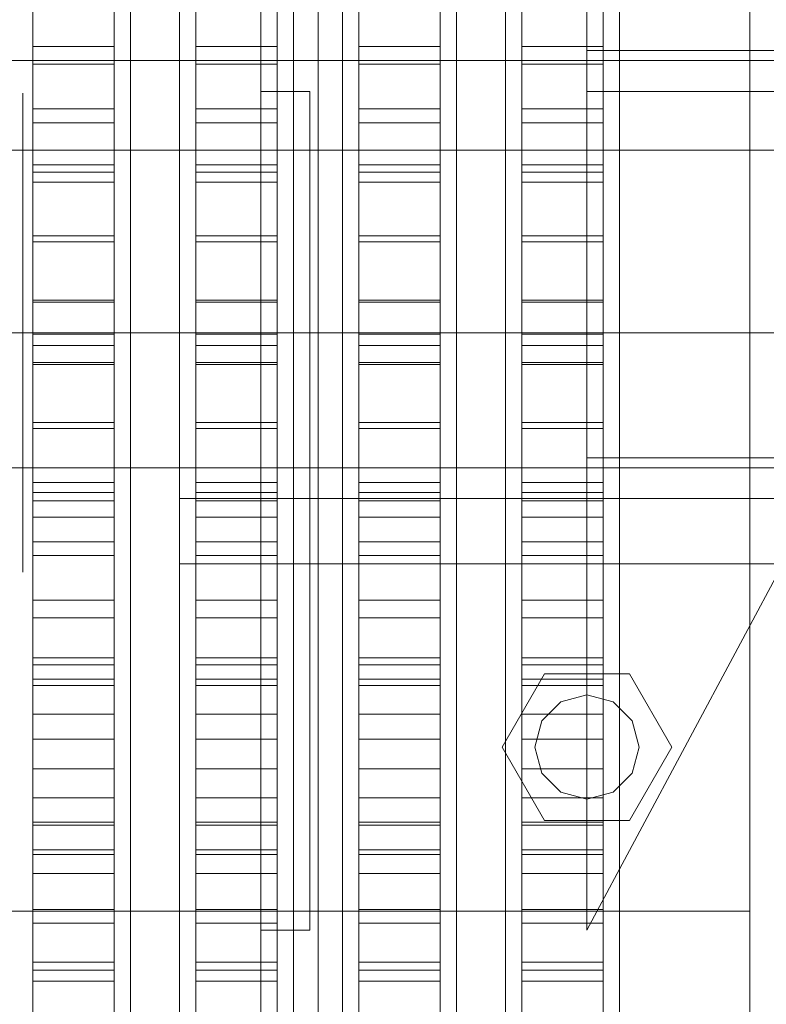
# Model space of a CAD drawing. Header units: millimetres. Extents: x -1970 to 61924, y -58230 to 6847.
# Tile 18 of 256: x -1600 to -1508, y -34466 to -34345. Entities that reach past the tile are written whole.
import ezdxf

# ---------------------------------------------------------------- set-up
doc = ezdxf.new("R2010")
doc.units = ezdxf.units.MM
for name, color, linetype, lineweight in [('COTAS_O', 1, 'Continuous', 0), ('COTAS_P', 1, 'Continuous', 0), ('frontal_briquetadora', 7, 'Continuous', 0), ('frontal_C03', 7, 'Continuous', 0), ('frontal_tolva', 7, 'Continuous', 0)]:
    doc.layers.add(name, color=color, linetype=linetype, lineweight=lineweight)
doc.dimstyles.new('R19_100', dxfattribs={"dimtxt": 250, "dimasz": 150, "dimexe": 150, "dimexo": 80, "dimgap": 100, "dimtad": 1, "dimtih": 1, "dimtoh": 1, "dimdsep": 46, "dimcen": 0.09, "dimadec": 0, "dimazin": 0, "dimtfac": 1, "dimtdec": 4, "dimtofl": 0, "dimtmove": 0, "dimatfit": 3, "dimfxl": 1, "dimtolj": 1, "dimtzin": 0, "dimarcsym": 0})

# ---------------------------------------------------------------- blocks, each defined once
blk = doc.blocks.new('DIM_R26_43')
at = {"layer": 'COTAS_P'}
for p, q in [((-1750, -34600), (-1600, -34555)), ((2600, -34600), (2450, -34555)), ((-1750, -35500), (-1750, -34600)), ((-1750, -34600), (2600, -34600)), ((-1750, -34600), (-1600, -34645)), ((2600, -34600), (2450, -34645)), ((2600, -35500), (2600, -34600))]:
    blk.add_line(p, q, dxfattribs=at)
blk.add_text('4350 P', height=250, dxfattribs=at).set_placement((425, -34500))
blk = doc.blocks.new('DIM_R26_45')
at = {"layer": 'COTAS_O'}
for p, q in [((-1725, -31700), (-1025, -31700)), ((-1025, -31700), (-1070, -31850)), ((-1025, -34400), (-1025, -31700)), ((-1025, -31700), (-980, -31850)), ((-1025, -34400), (-1070, -34250)), ((-1025, -34400), (-980, -34250)), ((-1725, -34400), (-1025, -34400))]:
    blk.add_line(p, q, dxfattribs=at)
blk.add_text('2700 O', height=250, rotation=90, dxfattribs=at).set_placement((-1125, -33050))
blk = doc.blocks.new('DIM_R26_46')
at = {"layer": 'COTAS_O'}
for p, q in [((-1725, -33700), (-1575, -33655)), ((1725, -33700), (1575, -33655)), ((-1725, -34400), (-1725, -33700)), ((-1725, -33700), (1725, -33700)), ((-1725, -33700), (-1575, -33745)), ((1725, -33700), (1575, -33745)), ((1725, -34400), (1725, -33700))]:
    blk.add_line(p, q, dxfattribs=at)
blk.add_text('3450 O', height=250, dxfattribs=at).set_placement((0, -33600))

msp = doc.modelspace()

# ---------------------------------------------------------------- linework, layer by layer
at = {"layer": 'frontal_briquetadora'}
for p, q in [((-1586, -34345.082), (-1586, -34326.995)), ((-1580, -34345.082), (-1580, -34326.995)), ((-1566, -34345.082), (-1566, -34326.995)), ((-1560, -34345.082), (-1560, -34326.995)), ((-1546, -34345.082), (-1546, -34326.995)), ((-1540, -34345.082), (-1540, -34326.995)), ((-1526, -34345.082), (-1526, -34326.995)), ((-1510, -34345.082), (-1510, -34326.995)), ((-1586, -34330), (-1586, -34349.862)), ((-1586, -34330), (-1586, -34349.621)), ((-1580, -34330), (-1580, -34349.862)), ((-1580, -34330), (-1580, -34349.621)), ((-1566, -34330), (-1566, -34349.862)), ((-1566, -34330), (-1566, -34349.621)), ((-1560, -34330), (-1560, -34349.862)), ((-1560, -34330), (-1560, -34349.621)), ((-1546, -34330), (-1546, -34349.862)), ((-1546, -34330), (-1546, -34349.621)), ((-1540, -34330), (-1540, -34349.862)), ((-1540, -34330), (-1540, -34349.621)), ((-1526, -34330), (-1526, -34349.862)), ((-1526, -34330), (-1526, -34349.621)), ((-1510, -34330), (-1510, -34349.721)), ((-1510, -34330), (-1510, -34349.862)), ((-1510, -34330), (-1510, -34349.294)), ((-1598, -34348.262), (-1598, -34340.735)), ((-1598, -34341.896), (-1598, -34362.811)), ((-1588, -34348.262), (-1588, -34340.735)), ((-1588, -34341.896), (-1588, -34362.811)), ((-1578, -34348.262), (-1578, -34340.735)), ((-1578, -34341.896), (-1578, -34362.811)), ((-1568, -34348.262), (-1568, -34340.735)), ((-1568, -34341.896), (-1568, -34362.811)), ((-1558, -34348.262), (-1558, -34340.735)), ((-1558, -34341.896), (-1558, -34362.811)), ((-1548, -34348.262), (-1548, -34340.735)), ((-1548, -34341.896), (-1548, -34362.811)), ((-1538, -34348.262), (-1538, -34340.735)), ((-1538, -34341.896), (-1538, -34362.811)), ((-1528, -34348.262), (-1528, -34340.735)), ((-1528, -34341.896), (-1528, -34362.811)), ((-1598, -34342.212), (-1598, -34363.683)), ((-1588, -34342.212), (-1588, -34363.683)), ((-1578, -34342.212), (-1578, -34363.683)), ((-1568, -34342.212), (-1568, -34363.683)), ((-1558, -34342.212), (-1558, -34363.683)), ((-1548, -34342.212), (-1548, -34363.683)), ((-1538, -34342.212), (-1538, -34363.683)), ((-1528, -34342.212), (-1528, -34363.683)), ((-1598, -34350.441), (-1598, -34343.381)), ((-1588, -34350.441), (-1588, -34343.381)), ((-1578, -34350.441), (-1578, -34343.381)), ((-1568, -34350.441), (-1568, -34343.381)), ((-1558, -34350.441), (-1558, -34343.381)), ((-1548, -34350.441), (-1548, -34343.381)), ((-1538, -34350.441), (-1538, -34343.381)), ((-1528, -34350.441), (-1528, -34343.381)), ((-1586, -34363.649), (-1586, -34344.436)), ((-1586, -34364.025), (-1586, -34345.082)), ((-1580, -34363.649), (-1580, -34344.436)), ((-1580, -34364.025), (-1580, -34345.082)), ((-1566, -34363.649), (-1566, -34344.436)), ((-1566, -34364.025), (-1566, -34345.082)), ((-1560, -34363.649), (-1560, -34344.436)), ((-1560, -34364.025), (-1560, -34345.082)), ((-1546, -34363.649), (-1546, -34344.436)), ((-1546, -34364.025), (-1546, -34345.082)), ((-1540, -34363.649), (-1540, -34344.436)), ((-1540, -34364.025), (-1540, -34345.082)), ((-1526, -34363.649), (-1526, -34344.436)), ((-1526, -34364.025), (-1526, -34345.082)), ((-1510, -34364.025), (-1510, -34345.082)), ((-1598, -34355.92), (-1598, -34348.262)), ((-1598, -34348.262), (-1588, -34348.262)), ((-1588, -34355.92), (-1588, -34348.262)), ((-1578, -34355.92), (-1578, -34348.262)), ((-1578, -34348.262), (-1568, -34348.262)), ((-1568, -34355.92), (-1568, -34348.262)), ((-1558, -34355.92), (-1558, -34348.262)), ((-1558, -34348.262), (-1548, -34348.262)), ((-1548, -34355.92), (-1548, -34348.262)), ((-1538, -34355.92), (-1538, -34348.262)), ((-1538, -34348.262), (-1528, -34348.262)), ((-1528, -34355.92), (-1528, -34348.262)), ((-1586, -34349.621), (-1586, -34369.158)), ((-1586, -34349.862), (-1586, -34369.642)), ((-1580, -34349.621), (-1580, -34369.158)), ((-1580, -34349.862), (-1580, -34369.642)), ((-1566, -34349.621), (-1566, -34369.158)), ((-1566, -34349.862), (-1566, -34369.642)), ((-1560, -34349.621), (-1560, -34369.158)), ((-1560, -34349.862), (-1560, -34369.642)), ((-1546, -34349.621), (-1546, -34369.158)), ((-1546, -34349.862), (-1546, -34369.642)), ((-1540, -34349.621), (-1540, -34369.158)), ((-1540, -34349.862), (-1540, -34369.642)), ((-1526, -34349.621), (-1526, -34369.158)), ((-1526, -34349.862), (-1526, -34369.642)), ((-1510, -34349.294), (-1510, -34367.93)), ((-1510, -34349.721), (-1510, -34367.845)), ((-1510, -34349.862), (-1510, -34369.642)), ((-1598, -34357.624), (-1598, -34350.441)), ((-1598, -34350.441), (-1588, -34350.441)), ((-1588, -34357.624), (-1588, -34350.441)), ((-1578, -34357.624), (-1578, -34350.441)), ((-1578, -34350.441), (-1568, -34350.441)), ((-1568, -34357.624), (-1568, -34350.441)), ((-1558, -34357.624), (-1558, -34350.441)), ((-1558, -34350.441), (-1548, -34350.441)), ((-1548, -34357.624), (-1548, -34350.441)), ((-1538, -34357.624), (-1538, -34350.441)), ((-1538, -34350.441), (-1528, -34350.441)), ((-1528, -34357.624), (-1528, -34350.441)), ((-1510, -34359.632), (-1510, -34353.762)), ((-1599.2, -34359.818), (-1599.2, -34353.994)), ((-1598, -34363.681), (-1598, -34355.92)), ((-1598, -34355.92), (-1588, -34355.92)), ((-1588, -34363.681), (-1588, -34355.92)), ((-1578, -34363.681), (-1578, -34355.92)), ((-1578, -34355.92), (-1568, -34355.92)), ((-1568, -34363.681), (-1568, -34355.92)), ((-1558, -34363.681), (-1558, -34355.92)), ((-1558, -34355.92), (-1548, -34355.92)), ((-1548, -34363.681), (-1548, -34355.92)), ((-1538, -34363.681), (-1538, -34355.92)), ((-1538, -34355.92), (-1528, -34355.92)), ((-1528, -34363.681), (-1528, -34355.92)), ((-1598, -34364.904), (-1598, -34357.624)), ((-1598, -34357.624), (-1588, -34357.624)), ((-1588, -34364.904), (-1588, -34357.624)), ((-1578, -34364.904), (-1578, -34357.624)), ((-1578, -34357.624), (-1568, -34357.624)), ((-1568, -34364.904), (-1568, -34357.624)), ((-1558, -34364.904), (-1558, -34357.624)), ((-1558, -34357.624), (-1548, -34357.624)), ((-1548, -34364.904), (-1548, -34357.624)), ((-1538, -34364.904), (-1538, -34357.624)), ((-1538, -34357.624), (-1528, -34357.624)), ((-1528, -34364.904), (-1528, -34357.624)), ((-1599.2, -34370.313), (-1599.2, -34359.818)), ((-1510, -34370.21), (-1510, -34359.632)), ((-1510, -34365.418), (-1510, -34360.977)), ((-1598, -34362.811), (-1598, -34383.567)), ((-1598, -34362.811), (-1588, -34362.811)), ((-1588, -34362.811), (-1588, -34383.567)), ((-1586, -34383.4), (-1586, -34363.649)), ((-1580, -34383.4), (-1580, -34363.649)), ((-1578, -34362.811), (-1578, -34383.567)), ((-1578, -34362.811), (-1568, -34362.811)), ((-1568, -34362.811), (-1568, -34383.567)), ((-1566, -34383.4), (-1566, -34363.649)), ((-1560, -34383.4), (-1560, -34363.649)), ((-1558, -34362.811), (-1558, -34383.567)), ((-1558, -34362.811), (-1548, -34362.811)), ((-1548, -34362.811), (-1548, -34383.567)), ((-1546, -34383.4), (-1546, -34363.649)), ((-1540, -34383.4), (-1540, -34363.649)), ((-1538, -34362.811), (-1538, -34383.567)), ((-1538, -34362.811), (-1528, -34362.811)), ((-1528, -34362.811), (-1528, -34383.567)), ((-1526, -34383.4), (-1526, -34363.649)), ((-1598, -34371.516), (-1598, -34363.681)), ((-1598, -34363.683), (-1598, -34384.991)), ((-1598, -34363.683), (-1588, -34363.683)), ((-1588, -34371.516), (-1588, -34363.681)), ((-1588, -34363.683), (-1588, -34384.991)), ((-1586, -34383.4), (-1586, -34364.025)), ((-1580, -34383.4), (-1580, -34364.025)), ((-1578, -34371.516), (-1578, -34363.681)), ((-1578, -34363.683), (-1578, -34384.991)), ((-1578, -34363.683), (-1568, -34363.683)), ((-1568, -34371.516), (-1568, -34363.681)), ((-1568, -34363.683), (-1568, -34384.991)), ((-1566, -34383.4), (-1566, -34364.025)), ((-1560, -34383.4), (-1560, -34364.025)), ((-1558, -34371.516), (-1558, -34363.681)), ((-1558, -34363.683), (-1558, -34384.991)), ((-1558, -34363.683), (-1548, -34363.683)), ((-1548, -34371.516), (-1548, -34363.681)), ((-1548, -34363.683), (-1548, -34384.991)), ((-1546, -34383.4), (-1546, -34364.025)), ((-1540, -34383.4), (-1540, -34364.025)), ((-1538, -34371.516), (-1538, -34363.681)), ((-1538, -34363.683), (-1538, -34384.991)), ((-1538, -34363.683), (-1528, -34363.683)), ((-1528, -34371.516), (-1528, -34363.681)), ((-1528, -34363.683), (-1528, -34384.991)), ((-1526, -34383.4), (-1526, -34364.025)), ((-1510, -34383.4), (-1510, -34364.025)), ((-1598, -34372.253), (-1598, -34364.904)), ((-1598, -34364.904), (-1588, -34364.904)), ((-1588, -34372.253), (-1588, -34364.904)), ((-1578, -34372.253), (-1578, -34364.904)), ((-1578, -34364.904), (-1568, -34364.904)), ((-1568, -34372.253), (-1568, -34364.904)), ((-1558, -34372.253), (-1558, -34364.904)), ((-1558, -34364.904), (-1548, -34364.904)), ((-1548, -34372.253), (-1548, -34364.904)), ((-1538, -34372.253), (-1538, -34364.904)), ((-1538, -34364.904), (-1528, -34364.904)), ((-1528, -34372.253), (-1528, -34364.904)), ((-1510, -34373.421), (-1510, -34365.418)), ((-1510, -34367.845), (-1510, -34382.902)), ((-1510, -34367.93), (-1510, -34385.275)), ((-1586, -34369.158), (-1586, -34388.527)), ((-1586, -34369.642), (-1586, -34389.259)), ((-1580, -34369.158), (-1580, -34388.527)), ((-1580, -34369.642), (-1580, -34389.259)), ((-1566, -34369.158), (-1566, -34388.527)), ((-1566, -34369.642), (-1566, -34389.259)), ((-1560, -34369.158), (-1560, -34388.527)), ((-1560, -34369.642), (-1560, -34389.259)), ((-1546, -34369.158), (-1546, -34388.527)), ((-1546, -34369.642), (-1546, -34389.259)), ((-1540, -34369.158), (-1540, -34388.527)), ((-1540, -34369.642), (-1540, -34389.259)), ((-1526, -34369.158), (-1526, -34388.527)), ((-1526, -34369.642), (-1526, -34389.259)), ((-1510, -34369.642), (-1510, -34389.259)), ((-1599.2, -34383.4), (-1599.2, -34370.313)), ((-1510, -34383.4), (-1510, -34370.21)), ((-1598, -34379.396), (-1598, -34371.516)), ((-1598, -34371.516), (-1588, -34371.516)), ((-1588, -34379.396), (-1588, -34371.516)), ((-1578, -34379.396), (-1578, -34371.516)), ((-1578, -34371.516), (-1568, -34371.516)), ((-1568, -34379.396), (-1568, -34371.516)), ((-1558, -34379.396), (-1558, -34371.516)), ((-1558, -34371.516), (-1548, -34371.516)), ((-1548, -34379.396), (-1548, -34371.516)), ((-1538, -34379.396), (-1538, -34371.516)), ((-1538, -34371.516), (-1528, -34371.516)), ((-1528, -34379.396), (-1528, -34371.516)), ((-1598, -34379.644), (-1598, -34372.253)), ((-1598, -34372.253), (-1588, -34372.253)), ((-1588, -34379.644), (-1588, -34372.253)), ((-1578, -34379.644), (-1578, -34372.253)), ((-1578, -34372.253), (-1568, -34372.253)), ((-1568, -34379.644), (-1568, -34372.253)), ((-1558, -34379.644), (-1558, -34372.253)), ((-1558, -34372.253), (-1548, -34372.253)), ((-1548, -34379.644), (-1548, -34372.253)), ((-1538, -34379.644), (-1538, -34372.253)), ((-1538, -34372.253), (-1528, -34372.253)), ((-1528, -34379.644), (-1528, -34372.253)), ((-1510, -34383.4), (-1510, -34373.421)), ((-1598, -34387.29), (-1598, -34379.396)), ((-1598, -34379.396), (-1588, -34379.396)), ((-1598, -34387.049), (-1598, -34379.644)), ((-1598, -34379.644), (-1588, -34379.644)), ((-1588, -34387.29), (-1588, -34379.396)), ((-1588, -34387.049), (-1588, -34379.644)), ((-1578, -34387.29), (-1578, -34379.396)), ((-1578, -34379.396), (-1568, -34379.396)), ((-1578, -34387.049), (-1578, -34379.644)), ((-1578, -34379.644), (-1568, -34379.644)), ((-1568, -34387.29), (-1568, -34379.396)), ((-1568, -34387.049), (-1568, -34379.644)), ((-1558, -34387.29), (-1558, -34379.396)), ((-1558, -34379.396), (-1548, -34379.396)), ((-1558, -34387.049), (-1558, -34379.644)), ((-1558, -34379.644), (-1548, -34379.644)), ((-1548, -34387.29), (-1548, -34379.396)), ((-1548, -34387.049), (-1548, -34379.644)), ((-1538, -34387.29), (-1538, -34379.396)), ((-1538, -34379.396), (-1528, -34379.396)), ((-1538, -34387.049), (-1538, -34379.644)), ((-1538, -34379.644), (-1528, -34379.644)), ((-1528, -34387.29), (-1528, -34379.396)), ((-1528, -34387.049), (-1528, -34379.644)), ((-1510, -34382.902), (-1510, -34393.674)), ((-1660, -34383.4), (-1510, -34383.4)), ((-1600, -34383.4), (-1586, -34383.4)), ((-1450, -34383.4), (-1599.2, -34383.4)), ((-1599.2, -34383.4), (-1599.2, -34396.487)), ((-1598, -34383.567), (-1598, -34404.063)), ((-1598, -34383.567), (-1588, -34383.567)), ((-1588, -34383.567), (-1588, -34404.063)), ((-1580, -34383.4), (-1586, -34383.4)), ((-1586, -34383.4), (-1586, -34402.775)), ((-1586, -34383.4), (-1586, -34403.151)), ((-1580, -34383.4), (-1566, -34383.4)), ((-1580, -34383.4), (-1580, -34402.775)), ((-1580, -34383.4), (-1580, -34403.151)), ((-1578, -34383.567), (-1578, -34404.063)), ((-1578, -34383.567), (-1568, -34383.567)), ((-1568, -34383.567), (-1568, -34404.063)), ((-1560, -34383.4), (-1566, -34383.4)), ((-1566, -34383.4), (-1566, -34402.775)), ((-1566, -34383.4), (-1566, -34403.151)), ((-1560, -34383.4), (-1546, -34383.4)), ((-1560, -34383.4), (-1560, -34402.775)), ((-1560, -34383.4), (-1560, -34403.151)), ((-1558, -34383.567), (-1558, -34404.063)), ((-1558, -34383.567), (-1548, -34383.567)), ((-1548, -34383.567), (-1548, -34404.063)), ((-1540, -34383.4), (-1546, -34383.4)), ((-1546, -34383.4), (-1546, -34402.775)), ((-1546, -34383.4), (-1546, -34403.151)), ((-1540, -34383.4), (-1526, -34383.4)), ((-1540, -34383.4), (-1540, -34402.775)), ((-1540, -34383.4), (-1540, -34403.151)), ((-1538, -34383.567), (-1538, -34404.063)), ((-1538, -34383.567), (-1528, -34383.567)), ((-1528, -34383.567), (-1528, -34404.063)), ((-1510, -34383.4), (-1526, -34383.4)), ((-1526, -34383.4), (-1526, -34402.775)), ((-1526, -34383.4), (-1526, -34403.151)), ((-1510, -34383.4), (-1510, -34393.379)), ((-1510, -34383.4), (-1510, -34396.59)), ((-1510, -34383.4), (-1510, -34402.775)), ((-1598, -34384.991), (-1598, -34406.032)), ((-1598, -34384.991), (-1588, -34384.991)), ((-1588, -34384.991), (-1588, -34406.032)), ((-1578, -34384.991), (-1578, -34406.032)), ((-1578, -34384.991), (-1568, -34384.991)), ((-1568, -34384.991), (-1568, -34406.032)), ((-1558, -34384.991), (-1558, -34406.032)), ((-1558, -34384.991), (-1548, -34384.991)), ((-1548, -34384.991), (-1548, -34406.032)), ((-1538, -34384.991), (-1538, -34406.032)), ((-1538, -34384.991), (-1528, -34384.991)), ((-1528, -34384.991), (-1528, -34406.032)), ((-1510, -34385.275), (-1510, -34400.738)), ((-1598, -34394.44), (-1598, -34387.049)), ((-1598, -34387.049), (-1588, -34387.049)), ((-1598, -34395.17), (-1598, -34387.29)), ((-1598, -34387.29), (-1588, -34387.29)), ((-1588, -34394.44), (-1588, -34387.049)), ((-1588, -34395.17), (-1588, -34387.29)), ((-1578, -34394.44), (-1578, -34387.049)), ((-1578, -34387.049), (-1568, -34387.049)), ((-1578, -34395.17), (-1578, -34387.29)), ((-1578, -34387.29), (-1568, -34387.29)), ((-1568, -34394.44), (-1568, -34387.049)), ((-1568, -34395.17), (-1568, -34387.29)), ((-1558, -34394.44), (-1558, -34387.049)), ((-1558, -34387.049), (-1548, -34387.049)), ((-1558, -34395.17), (-1558, -34387.29)), ((-1558, -34387.29), (-1548, -34387.29)), ((-1548, -34394.44), (-1548, -34387.049)), ((-1548, -34395.17), (-1548, -34387.29)), ((-1538, -34394.44), (-1538, -34387.049)), ((-1538, -34387.049), (-1528, -34387.049)), ((-1538, -34395.17), (-1538, -34387.29)), ((-1538, -34387.29), (-1528, -34387.29)), ((-1528, -34394.44), (-1528, -34387.049)), ((-1528, -34395.17), (-1528, -34387.29)), ((-1586, -34388.527), (-1586, -34407.646)), ((-1580, -34388.527), (-1580, -34407.646)), ((-1566, -34388.527), (-1566, -34407.646)), ((-1560, -34388.527), (-1560, -34407.646)), ((-1546, -34388.527), (-1546, -34407.646)), ((-1540, -34388.527), (-1540, -34407.646)), ((-1526, -34388.527), (-1526, -34407.646)), ((-1586, -34389.259), (-1586, -34408.633)), ((-1580, -34389.259), (-1580, -34408.633)), ((-1566, -34389.259), (-1566, -34408.633)), ((-1560, -34389.259), (-1560, -34408.633)), ((-1546, -34389.259), (-1546, -34408.633)), ((-1540, -34389.259), (-1540, -34408.633)), ((-1526, -34389.259), (-1526, -34408.633)), ((-1510, -34389.259), (-1510, -34408.633)), ((-1510, -34393.379), (-1510, -34401.382)), ((-1510, -34393.674), (-1510, -34399.287)), ((-1598, -34401.79), (-1598, -34394.44)), ((-1598, -34394.44), (-1588, -34394.44)), ((-1588, -34401.79), (-1588, -34394.44)), ((-1578, -34401.79), (-1578, -34394.44)), ((-1578, -34394.44), (-1568, -34394.44)), ((-1568, -34401.79), (-1568, -34394.44)), ((-1558, -34401.79), (-1558, -34394.44)), ((-1558, -34394.44), (-1548, -34394.44)), ((-1548, -34401.79), (-1548, -34394.44)), ((-1538, -34401.79), (-1538, -34394.44)), ((-1538, -34394.44), (-1528, -34394.44)), ((-1528, -34401.79), (-1528, -34394.44)), ((-1598, -34403.006), (-1598, -34395.17)), ((-1598, -34395.17), (-1588, -34395.17)), ((-1588, -34403.006), (-1588, -34395.17)), ((-1578, -34403.006), (-1578, -34395.17)), ((-1578, -34395.17), (-1568, -34395.17)), ((-1568, -34403.006), (-1568, -34395.17)), ((-1558, -34403.006), (-1558, -34395.17)), ((-1558, -34395.17), (-1548, -34395.17)), ((-1548, -34403.006), (-1548, -34395.17)), ((-1538, -34403.006), (-1538, -34395.17)), ((-1538, -34395.17), (-1528, -34395.17)), ((-1528, -34403.006), (-1528, -34395.17)), ((-1599.2, -34396.487), (-1599.2, -34406.982)), ((-1510, -34396.59), (-1510, -34407.168)), ((-1510, -34400.738), (-1510, -34413.792)), ((-1598, -34409.071), (-1598, -34401.79)), ((-1598, -34401.79), (-1588, -34401.79)), ((-1588, -34409.071), (-1588, -34401.79)), ((-1578, -34409.071), (-1578, -34401.79)), ((-1578, -34401.79), (-1568, -34401.79)), ((-1568, -34409.071), (-1568, -34401.79)), ((-1558, -34409.071), (-1558, -34401.79)), ((-1558, -34401.79), (-1548, -34401.79)), ((-1548, -34409.071), (-1548, -34401.79)), ((-1538, -34409.071), (-1538, -34401.79)), ((-1538, -34401.79), (-1528, -34401.79)), ((-1528, -34409.071), (-1528, -34401.79)), ((-1510, -34401.382), (-1510, -34405.823)), ((-1598, -34410.768), (-1598, -34403.006)), ((-1598, -34403.006), (-1588, -34403.006)), ((-1588, -34410.768), (-1588, -34403.006)), ((-1586, -34402.775), (-1586, -34421.718)), ((-1586, -34403.151), (-1586, -34422.364)), ((-1580, -34402.775), (-1580, -34421.718)), ((-1580, -34403.151), (-1580, -34422.364)), ((-1578, -34410.768), (-1578, -34403.006)), ((-1578, -34403.006), (-1568, -34403.006)), ((-1568, -34410.768), (-1568, -34403.006)), ((-1566, -34402.775), (-1566, -34421.718)), ((-1566, -34403.151), (-1566, -34422.364)), ((-1560, -34402.775), (-1560, -34421.718)), ((-1560, -34403.151), (-1560, -34422.364)), ((-1558, -34410.768), (-1558, -34403.006)), ((-1558, -34403.006), (-1548, -34403.006)), ((-1548, -34410.768), (-1548, -34403.006)), ((-1546, -34402.775), (-1546, -34421.718)), ((-1546, -34403.151), (-1546, -34422.364)), ((-1540, -34402.775), (-1540, -34421.718)), ((-1540, -34403.151), (-1540, -34422.364)), ((-1538, -34410.768), (-1538, -34403.006)), ((-1538, -34403.006), (-1528, -34403.006)), ((-1528, -34410.768), (-1528, -34403.006)), ((-1526, -34402.775), (-1526, -34421.718)), ((-1526, -34403.151), (-1526, -34422.364)), ((-1510, -34402.775), (-1510, -34421.718)), ((-1598, -34404.063), (-1598, -34424.199)), ((-1598, -34404.063), (-1588, -34404.063)), ((-1588, -34404.063), (-1588, -34424.199)), ((-1578, -34404.063), (-1578, -34424.199)), ((-1578, -34404.063), (-1568, -34404.063)), ((-1568, -34404.063), (-1568, -34424.199)), ((-1558, -34404.063), (-1558, -34424.199)), ((-1558, -34404.063), (-1548, -34404.063)), ((-1548, -34404.063), (-1548, -34424.199)), ((-1538, -34404.063), (-1538, -34424.199)), ((-1538, -34404.063), (-1528, -34404.063)), ((-1528, -34404.063), (-1528, -34424.199)), ((-1599.2, -34406.982), (-1599.2, -34412.806)), ((-1598, -34406.032), (-1598, -34426.703)), ((-1598, -34406.032), (-1588, -34406.032)), ((-1588, -34406.032), (-1588, -34426.703)), ((-1578, -34406.032), (-1578, -34426.703)), ((-1578, -34406.032), (-1568, -34406.032)), ((-1568, -34406.032), (-1568, -34426.703)), ((-1558, -34406.032), (-1558, -34426.703)), ((-1558, -34406.032), (-1548, -34406.032)), ((-1548, -34406.032), (-1548, -34426.703)), ((-1538, -34406.032), (-1538, -34426.703)), ((-1538, -34406.032), (-1528, -34406.032)), ((-1528, -34406.032), (-1528, -34426.703)), ((-1510, -34407.168), (-1510, -34413.038)), ((-1586, -34407.646), (-1586, -34426.432)), ((-1580, -34407.646), (-1580, -34426.432)), ((-1566, -34407.646), (-1566, -34426.432)), ((-1560, -34407.646), (-1560, -34426.432)), ((-1546, -34407.646), (-1546, -34426.432)), ((-1540, -34407.646), (-1540, -34426.432)), ((-1526, -34407.646), (-1526, -34426.432)), ((-1598, -34416.256), (-1598, -34409.071)), ((-1598, -34409.071), (-1588, -34409.071)), ((-1588, -34416.256), (-1588, -34409.071)), ((-1586, -34408.633), (-1586, -34427.684)), ((-1580, -34408.633), (-1580, -34427.684)), ((-1578, -34416.256), (-1578, -34409.071)), ((-1578, -34409.071), (-1568, -34409.071)), ((-1568, -34416.256), (-1568, -34409.071)), ((-1566, -34408.633), (-1566, -34427.684)), ((-1560, -34408.633), (-1560, -34427.684)), ((-1558, -34416.256), (-1558, -34409.071)), ((-1558, -34409.071), (-1548, -34409.071)), ((-1548, -34416.256), (-1548, -34409.071)), ((-1546, -34408.633), (-1546, -34427.684)), ((-1540, -34408.633), (-1540, -34427.684)), ((-1538, -34416.256), (-1538, -34409.071)), ((-1538, -34409.071), (-1528, -34409.071)), ((-1528, -34416.256), (-1528, -34409.071)), ((-1526, -34408.633), (-1526, -34427.684)), ((-1510, -34408.633), (-1510, -34427.684)), ((-1598, -34418.428), (-1598, -34410.768)), ((-1598, -34410.768), (-1588, -34410.768)), ((-1588, -34418.428), (-1588, -34410.768)), ((-1578, -34418.428), (-1578, -34410.768)), ((-1578, -34410.768), (-1568, -34410.768)), ((-1568, -34418.428), (-1568, -34410.768)), ((-1558, -34418.428), (-1558, -34410.768)), ((-1558, -34410.768), (-1548, -34410.768)), ((-1548, -34418.428), (-1548, -34410.768)), ((-1538, -34418.428), (-1538, -34410.768)), ((-1538, -34410.768), (-1528, -34410.768)), ((-1528, -34418.428), (-1528, -34410.768)), ((-1510, -34413.792), (-1510, -34423.992)), ((-1598, -34423.318), (-1598, -34416.256)), ((-1598, -34416.256), (-1588, -34416.256)), ((-1588, -34423.318), (-1588, -34416.256)), ((-1578, -34423.318), (-1578, -34416.256)), ((-1578, -34416.256), (-1568, -34416.256)), ((-1568, -34423.318), (-1568, -34416.256)), ((-1558, -34423.318), (-1558, -34416.256)), ((-1558, -34416.256), (-1548, -34416.256)), ((-1548, -34423.318), (-1548, -34416.256)), ((-1538, -34423.318), (-1538, -34416.256)), ((-1538, -34416.256), (-1528, -34416.256)), ((-1528, -34423.318), (-1528, -34416.256)), ((-1598, -34425.957), (-1598, -34418.428)), ((-1598, -34418.428), (-1588, -34418.428)), ((-1588, -34425.957), (-1588, -34418.428)), ((-1578, -34425.957), (-1578, -34418.428)), ((-1578, -34418.428), (-1568, -34418.428)), ((-1568, -34425.957), (-1568, -34418.428)), ((-1558, -34425.957), (-1558, -34418.428)), ((-1558, -34418.428), (-1548, -34418.428)), ((-1548, -34425.957), (-1548, -34418.428)), ((-1538, -34425.957), (-1538, -34418.428)), ((-1538, -34418.428), (-1528, -34418.428)), ((-1528, -34425.957), (-1528, -34418.428)), ((-1586, -34421.718), (-1586, -34439.805)), ((-1586, -34422.364), (-1586, -34440.514)), ((-1580, -34421.718), (-1580, -34439.805)), ((-1580, -34422.364), (-1580, -34440.514)), ((-1566, -34421.718), (-1566, -34439.805)), ((-1566, -34422.364), (-1566, -34440.514)), ((-1560, -34421.718), (-1560, -34439.805)), ((-1560, -34422.364), (-1560, -34440.514)), ((-1546, -34421.718), (-1546, -34439.805)), ((-1546, -34422.364), (-1546, -34440.514)), ((-1540, -34421.718), (-1540, -34439.805)), ((-1540, -34422.364), (-1540, -34440.514)), ((-1526, -34421.718), (-1526, -34439.805)), ((-1526, -34422.364), (-1526, -34440.514)), ((-1510, -34421.718), (-1510, -34439.805)), ((-1598, -34430.23), (-1598, -34423.318)), ((-1598, -34423.318), (-1588, -34423.318)), ((-1588, -34430.23), (-1588, -34423.318)), ((-1578, -34430.23), (-1578, -34423.318)), ((-1578, -34423.318), (-1568, -34423.318)), ((-1568, -34430.23), (-1568, -34423.318)), ((-1558, -34430.23), (-1558, -34423.318)), ((-1558, -34423.318), (-1548, -34423.318)), ((-1548, -34430.23), (-1548, -34423.318)), ((-1538, -34430.23), (-1538, -34423.318)), ((-1538, -34423.318), (-1528, -34423.318)), ((-1528, -34430.23), (-1528, -34423.318)), ((-1510, -34423.992), (-1510, -34430.992)), ((-1598, -34424.199), (-1598, -34443.878)), ((-1598, -34424.199), (-1588, -34424.199)), ((-1588, -34424.199), (-1588, -34443.878)), ((-1578, -34424.199), (-1578, -34443.878)), ((-1578, -34424.199), (-1568, -34424.199)), ((-1568, -34424.199), (-1568, -34443.878)), ((-1558, -34424.199), (-1558, -34443.878)), ((-1558, -34424.199), (-1548, -34424.199)), ((-1548, -34424.199), (-1548, -34443.878)), ((-1538, -34424.199), (-1538, -34443.878)), ((-1538, -34424.199), (-1528, -34424.199)), ((-1528, -34424.199), (-1528, -34443.878)), ((-1598, -34433.326), (-1598, -34425.957)), ((-1598, -34425.957), (-1588, -34425.957)), ((-1588, -34433.326), (-1588, -34425.957)), ((-1586, -34426.432), (-1586, -34444.805)), ((-1580, -34426.432), (-1580, -34444.805)), ((-1578, -34433.326), (-1578, -34425.957)), ((-1578, -34425.957), (-1568, -34425.957)), ((-1568, -34433.326), (-1568, -34425.957)), ((-1566, -34426.432), (-1566, -34444.805)), ((-1560, -34426.432), (-1560, -34444.805)), ((-1558, -34433.326), (-1558, -34425.957)), ((-1558, -34425.957), (-1548, -34425.957)), ((-1548, -34433.326), (-1548, -34425.957)), ((-1546, -34426.432), (-1546, -34444.805)), ((-1540, -34426.432), (-1540, -34444.805)), ((-1538, -34433.326), (-1538, -34425.957)), ((-1538, -34425.957), (-1528, -34425.957)), ((-1528, -34433.326), (-1528, -34425.957)), ((-1526, -34426.432), (-1526, -34444.805)), ((-1598, -34426.703), (-1598, -34446.905)), ((-1598, -34426.703), (-1588, -34426.703)), ((-1588, -34426.703), (-1588, -34446.905)), ((-1586, -34427.684), (-1586, -34446.333)), ((-1580, -34427.684), (-1580, -34446.333)), ((-1578, -34426.703), (-1578, -34446.905)), ((-1578, -34426.703), (-1568, -34426.703)), ((-1568, -34426.703), (-1568, -34446.905)), ((-1566, -34427.684), (-1566, -34446.333)), ((-1560, -34427.684), (-1560, -34446.333)), ((-1558, -34426.703), (-1558, -34446.905)), ((-1558, -34426.703), (-1548, -34426.703)), ((-1548, -34426.703), (-1548, -34446.905)), ((-1546, -34427.684), (-1546, -34446.333)), ((-1540, -34427.684), (-1540, -34446.333)), ((-1538, -34426.703), (-1538, -34446.905)), ((-1538, -34426.703), (-1528, -34426.703)), ((-1528, -34426.703), (-1528, -34446.905)), ((-1526, -34427.684), (-1526, -34446.333)), ((-1510, -34427.684), (-1510, -34446.333)), ((-1598, -34436.967), (-1598, -34430.23)), ((-1598, -34430.23), (-1588, -34430.23)), ((-1588, -34436.967), (-1588, -34430.23)), ((-1578, -34436.967), (-1578, -34430.23)), ((-1578, -34430.23), (-1568, -34430.23)), ((-1568, -34436.967), (-1568, -34430.23)), ((-1558, -34436.967), (-1558, -34430.23)), ((-1558, -34430.23), (-1548, -34430.23)), ((-1548, -34436.967), (-1548, -34430.23)), ((-1538, -34436.967), (-1538, -34430.23)), ((-1538, -34430.23), (-1528, -34430.23)), ((-1528, -34436.967), (-1528, -34430.23)), ((-1510, -34430.992), (-1510, -34434.552)), ((-1510, -34436.432), (-1510, -34431.991)), ((-1598, -34440.509), (-1598, -34433.326)), ((-1598, -34433.326), (-1588, -34433.326)), ((-1588, -34440.509), (-1588, -34433.326)), ((-1578, -34440.509), (-1578, -34433.326)), ((-1578, -34433.326), (-1568, -34433.326)), ((-1568, -34440.509), (-1568, -34433.326)), ((-1558, -34440.509), (-1558, -34433.326)), ((-1558, -34433.326), (-1548, -34433.326)), ((-1548, -34440.509), (-1548, -34433.326)), ((-1538, -34440.509), (-1538, -34433.326)), ((-1538, -34433.326), (-1528, -34433.326)), ((-1528, -34440.509), (-1528, -34433.326)), ((-1598, -34443.503), (-1598, -34436.967)), ((-1598, -34436.967), (-1588, -34436.967)), ((-1588, -34443.503), (-1588, -34436.967)), ((-1578, -34443.503), (-1578, -34436.967)), ((-1578, -34436.967), (-1568, -34436.967)), ((-1568, -34443.503), (-1568, -34436.967)), ((-1558, -34443.503), (-1558, -34436.967)), ((-1558, -34436.967), (-1548, -34436.967)), ((-1548, -34443.503), (-1548, -34436.967)), ((-1538, -34443.503), (-1538, -34436.967)), ((-1538, -34436.967), (-1528, -34436.967)), ((-1528, -34443.503), (-1528, -34436.967)), ((-1510, -34444.435), (-1510, -34436.432)), ((-1510, -34443.861), (-1510, -34438.248)), ((-1586, -34439.805), (-1586, -34456.632)), ((-1580, -34439.805), (-1580, -34456.632)), ((-1566, -34439.805), (-1566, -34456.632)), ((-1560, -34439.805), (-1560, -34456.632)), ((-1546, -34439.805), (-1546, -34456.632)), ((-1540, -34439.805), (-1540, -34456.632)), ((-1526, -34439.805), (-1526, -34456.632)), ((-1510, -34439.805), (-1510, -34456.632)), ((-1598, -34447.477), (-1598, -34440.509)), ((-1598, -34440.509), (-1588, -34440.509)), ((-1588, -34447.477), (-1588, -34440.509)), ((-1586, -34440.514), (-1586, -34457.106)), ((-1580, -34440.514), (-1580, -34457.106)), ((-1578, -34447.477), (-1578, -34440.509)), ((-1578, -34440.509), (-1568, -34440.509)), ((-1568, -34447.477), (-1568, -34440.509)), ((-1566, -34440.514), (-1566, -34457.106)), ((-1560, -34440.514), (-1560, -34457.106)), ((-1558, -34447.477), (-1558, -34440.509)), ((-1558, -34440.509), (-1548, -34440.509)), ((-1548, -34447.477), (-1548, -34440.509)), ((-1546, -34440.514), (-1546, -34457.106)), ((-1540, -34440.514), (-1540, -34457.106)), ((-1538, -34447.477), (-1538, -34440.509)), ((-1538, -34440.509), (-1528, -34440.509)), ((-1528, -34447.477), (-1528, -34440.509)), ((-1526, -34440.514), (-1526, -34457.106)), ((-1598, -34449.815), (-1598, -34443.503)), ((-1598, -34443.503), (-1588, -34443.503)), ((-1598, -34443.878), (-1598, -34463.004)), ((-1598, -34443.878), (-1588, -34443.878)), ((-1588, -34449.815), (-1588, -34443.503)), ((-1588, -34443.878), (-1588, -34463.004)), ((-1578, -34449.815), (-1578, -34443.503)), ((-1578, -34443.503), (-1568, -34443.503)), ((-1578, -34443.878), (-1578, -34463.004)), ((-1578, -34443.878), (-1568, -34443.878)), ((-1568, -34449.815), (-1568, -34443.503)), ((-1568, -34443.878), (-1568, -34463.004)), ((-1558, -34449.815), (-1558, -34443.503)), ((-1558, -34443.503), (-1548, -34443.503)), ((-1558, -34443.878), (-1558, -34463.004)), ((-1558, -34443.878), (-1548, -34443.878)), ((-1548, -34449.815), (-1548, -34443.503)), ((-1548, -34443.878), (-1548, -34463.004)), ((-1538, -34449.815), (-1538, -34443.503)), ((-1538, -34443.503), (-1528, -34443.503)), ((-1538, -34443.878), (-1538, -34463.004)), ((-1538, -34443.878), (-1528, -34443.878)), ((-1528, -34449.815), (-1528, -34443.503)), ((-1528, -34443.878), (-1528, -34463.004)), ((-1510, -34454.633), (-1510, -34443.861)), ((-1510, -34454.414), (-1510, -34444.435)), ((-1586, -34444.805), (-1586, -34462.687)), ((-1580, -34444.805), (-1580, -34462.687)), ((-1566, -34444.805), (-1566, -34462.687)), ((-1560, -34444.805), (-1560, -34462.687)), ((-1546, -34444.805), (-1546, -34462.687)), ((-1540, -34444.805), (-1540, -34462.687)), ((-1526, -34444.805), (-1526, -34462.687)), ((-1598, -34446.905), (-1598, -34466.539)), ((-1598, -34446.905), (-1588, -34446.905)), ((-1588, -34446.905), (-1588, -34466.539)), ((-1586, -34446.333), (-1586, -34464.504)), ((-1580, -34446.333), (-1580, -34464.504)), ((-1578, -34446.905), (-1578, -34466.539)), ((-1578, -34446.905), (-1568, -34446.905)), ((-1568, -34446.905), (-1568, -34466.539)), ((-1566, -34446.333), (-1566, -34464.504)), ((-1560, -34446.333), (-1560, -34464.504)), ((-1558, -34446.905), (-1558, -34466.539)), ((-1558, -34446.905), (-1548, -34446.905)), ((-1548, -34446.905), (-1548, -34466.539)), ((-1546, -34446.333), (-1546, -34464.504)), ((-1540, -34446.333), (-1540, -34464.504)), ((-1538, -34446.905), (-1538, -34466.539)), ((-1538, -34446.905), (-1528, -34446.905)), ((-1528, -34446.905), (-1528, -34466.539)), ((-1526, -34446.333), (-1526, -34464.504)), ((-1510, -34446.333), (-1510, -34464.504)), ((-1598, -34454.206), (-1598, -34447.477)), ((-1598, -34447.477), (-1588, -34447.477)), ((-1588, -34454.206), (-1588, -34447.477)), ((-1578, -34454.206), (-1578, -34447.477)), ((-1578, -34447.477), (-1568, -34447.477)), ((-1568, -34454.206), (-1568, -34447.477)), ((-1558, -34454.206), (-1558, -34447.477)), ((-1558, -34447.477), (-1548, -34447.477)), ((-1548, -34454.206), (-1548, -34447.477)), ((-1538, -34454.206), (-1538, -34447.477)), ((-1538, -34447.477), (-1528, -34447.477)), ((-1528, -34454.206), (-1528, -34447.477)), ((-1598, -34455.877), (-1598, -34449.815)), ((-1598, -34449.815), (-1588, -34449.815)), ((-1588, -34455.877), (-1588, -34449.815)), ((-1578, -34455.877), (-1578, -34449.815)), ((-1578, -34449.815), (-1568, -34449.815)), ((-1568, -34455.877), (-1568, -34449.815)), ((-1558, -34455.877), (-1558, -34449.815)), ((-1558, -34449.815), (-1548, -34449.815)), ((-1548, -34455.877), (-1548, -34449.815)), ((-1538, -34455.877), (-1538, -34449.815)), ((-1538, -34449.815), (-1528, -34449.815)), ((-1528, -34455.877), (-1528, -34449.815)), ((-1598, -34460.669), (-1598, -34454.206)), ((-1598, -34454.206), (-1588, -34454.206)), ((-1588, -34460.669), (-1588, -34454.206)), ((-1578, -34460.669), (-1578, -34454.206)), ((-1578, -34454.206), (-1568, -34454.206)), ((-1568, -34460.669), (-1568, -34454.206)), ((-1558, -34460.669), (-1558, -34454.206)), ((-1558, -34454.206), (-1548, -34454.206)), ((-1548, -34460.669), (-1548, -34454.206)), ((-1538, -34460.669), (-1538, -34454.206)), ((-1538, -34454.206), (-1528, -34454.206)), ((-1528, -34460.669), (-1528, -34454.206)), ((-1660, -34454.414), (-1510, -34454.414)), ((-1510, -34454.414), (-1510, -34464.393)), ((-1510, -34469.69), (-1510, -34454.633)), ((-1598, -34461.668), (-1598, -34455.877)), ((-1598, -34455.877), (-1588, -34455.877)), ((-1588, -34461.668), (-1588, -34455.877)), ((-1586, -34456.632), (-1586, -34471.822)), ((-1580, -34456.632), (-1580, -34471.822)), ((-1578, -34461.668), (-1578, -34455.877)), ((-1578, -34455.877), (-1568, -34455.877)), ((-1568, -34461.668), (-1568, -34455.877)), ((-1566, -34456.632), (-1566, -34471.822)), ((-1560, -34456.632), (-1560, -34471.822)), ((-1558, -34461.668), (-1558, -34455.877)), ((-1558, -34455.877), (-1548, -34455.877)), ((-1548, -34461.668), (-1548, -34455.877)), ((-1546, -34456.632), (-1546, -34471.822)), ((-1540, -34456.632), (-1540, -34471.822)), ((-1538, -34461.668), (-1538, -34455.877)), ((-1538, -34455.877), (-1528, -34455.877)), ((-1528, -34461.668), (-1528, -34455.877)), ((-1526, -34456.632), (-1526, -34471.822)), ((-1510, -34456.632), (-1510, -34471.822)), ((-1586, -34457.106), (-1586, -34471.687)), ((-1580, -34457.106), (-1580, -34471.687)), ((-1566, -34457.106), (-1566, -34471.687)), ((-1560, -34457.106), (-1560, -34471.687)), ((-1546, -34457.106), (-1546, -34471.687)), ((-1540, -34457.106), (-1540, -34471.687)), ((-1526, -34457.106), (-1526, -34471.687)), ((-1598, -34466.843), (-1598, -34460.669)), ((-1598, -34460.669), (-1588, -34460.669)), ((-1588, -34466.843), (-1588, -34460.669)), ((-1578, -34466.843), (-1578, -34460.669)), ((-1578, -34460.669), (-1568, -34460.669)), ((-1568, -34466.843), (-1568, -34460.669)), ((-1558, -34466.843), (-1558, -34460.669)), ((-1558, -34460.669), (-1548, -34460.669)), ((-1548, -34466.843), (-1548, -34460.669)), ((-1538, -34466.843), (-1538, -34460.669)), ((-1538, -34460.669), (-1528, -34460.669)), ((-1528, -34466.843), (-1528, -34460.669)), ((-1598, -34467.166), (-1598, -34461.668)), ((-1598, -34461.668), (-1588, -34461.668)), ((-1588, -34467.166), (-1588, -34461.668)), ((-1586, -34462.687), (-1586, -34480)), ((-1580, -34462.687), (-1580, -34480)), ((-1578, -34467.166), (-1578, -34461.668)), ((-1578, -34461.668), (-1568, -34461.668)), ((-1568, -34467.166), (-1568, -34461.668)), ((-1566, -34462.687), (-1566, -34480)), ((-1560, -34462.687), (-1560, -34480)), ((-1558, -34467.166), (-1558, -34461.668)), ((-1558, -34461.668), (-1548, -34461.668)), ((-1548, -34467.166), (-1548, -34461.668)), ((-1546, -34462.687), (-1546, -34480)), ((-1540, -34462.687), (-1540, -34480)), ((-1538, -34467.166), (-1538, -34461.668)), ((-1538, -34461.668), (-1528, -34461.668)), ((-1528, -34467.166), (-1528, -34461.668)), ((-1526, -34462.687), (-1526, -34480)), ((-1598, -34463.004), (-1598, -34481.485)), ((-1598, -34463.004), (-1588, -34463.004)), ((-1588, -34463.004), (-1588, -34481.485)), ((-1578, -34463.004), (-1578, -34481.485)), ((-1578, -34463.004), (-1568, -34463.004)), ((-1568, -34463.004), (-1568, -34481.485)), ((-1558, -34463.004), (-1558, -34481.485)), ((-1558, -34463.004), (-1548, -34463.004)), ((-1548, -34463.004), (-1548, -34481.485)), ((-1538, -34463.004), (-1538, -34481.485)), ((-1538, -34463.004), (-1528, -34463.004)), ((-1528, -34463.004), (-1528, -34481.485)), ((-1586, -34464.504), (-1586, -34482.122)), ((-1580, -34464.504), (-1580, -34482.122)), ((-1566, -34464.504), (-1566, -34482.122)), ((-1560, -34464.504), (-1560, -34482.122)), ((-1546, -34464.504), (-1546, -34482.122)), ((-1540, -34464.504), (-1540, -34482.122)), ((-1526, -34464.504), (-1526, -34482.122)), ((-1510, -34464.393), (-1510, -34472.396)), ((-1510, -34464.504), (-1510, -34482.122))]:
    msp.add_line(p, q, dxfattribs=at)
at = {"layer": 'frontal_C03'}
for p, q in [((-1570, -35975), (-1570, -32996.942)), ((-1563, -35975), (-1563, -32996.942)), ((-1570, -35975), (-1570, -33266.434)), ((-1563, -35975), (-1563, -33266.434)), ((-1570, -35975), (-1570, -33805.417)), ((-1563, -35975), (-1563, -33805.417)), ((-1530, -34343.773), (-1530, -34348.773)), ((1530, -34348.773), (-1530, -34348.773)), ((-1530, -34348.773), (-1530, -34398.773)), ((-1570, -34456.773), (-1570, -34353.773)), ((-1570, -34353.773), (-1564, -34353.773)), ((-1564, -34456.773), (-1564, -34353.773)), ((-1530, -34456.773), (-1475, -34353.773)), ((-1475, -34353.773), (-1530, -34353.773)), ((-1530, -34353.773), (-1530, -34456.773)), ((-1530, -34398.773), (-1530, -34403.773)), ((1530, -34398.773), (-1530, -34398.773)), ((-1580, -34403.773), (-1480, -34403.773)), ((-1580, -34411.773), (-1580, -34403.773)), ((1530, -34403.773), (-1530, -34403.773)), ((-1580, -34411.773), (-1480, -34411.773)), ((-1570, -34411.773), (-1563, -34411.773)), ((-1570, -35975), (-1570, -34411.773)), ((-1563, -35975), (-1563, -34411.773)), ((-1563, -34411.773), (-1497, -34411.773)), ((-1540.4, -34434.273), (-1535.2, -34425.266)), ((-1535.2, -34425.266), (-1524.8, -34425.266)), ((-1524.8, -34425.266), (-1519.6, -34434.273)), ((-1535.543, -34431.073), (-1533.2, -34428.73)), ((-1533.2, -34428.73), (-1530, -34427.873)), ((-1530, -34427.873), (-1526.8, -34428.73)), ((-1526.8, -34428.73), (-1524.457, -34431.073)), ((-1536.4, -34434.273), (-1535.543, -34431.073)), ((-1524.457, -34431.073), (-1523.6, -34434.273)), ((-1535.2, -34443.279), (-1540.4, -34434.273)), ((-1535.543, -34437.473), (-1536.4, -34434.273)), ((-1519.6, -34434.273), (-1524.8, -34443.279)), ((-1523.6, -34434.273), (-1524.457, -34437.473)), ((-1533.2, -34439.815), (-1535.543, -34437.473)), ((-1524.457, -34437.473), (-1526.8, -34439.815)), ((-1530, -34440.673), (-1533.2, -34439.815)), ((-1526.8, -34439.815), (-1530, -34440.673)), ((-1524.8, -34443.279), (-1535.2, -34443.279)), ((-1564, -34456.773), (-1570, -34456.773))]:
    msp.add_line(p, q, dxfattribs=at)
at = {"layer": 'frontal_tolva'}
for p, q in [((-1821.5, -34350), (1821.5, -34350)), ((-1821.5, -34361), (1821.5, -34361))]:
    msp.add_line(p, q, dxfattribs=at)

# ---------------------------------------------------------------- dimensions: what is measured, and where the dimension line sits
at = {"layer": 'COTAS_O'}
for p2, distance, picture, middle in [((-1725, -31700), -700, 'DIM_R26_45', (-1025, -33050)), ((1725, -34400), 700, 'DIM_R26_46', (0, -33700))]:
    dim = msp.add_aligned_dim(p1=(-1725, -34400), p2=p2, distance=distance, text='<> O', dimstyle='R19_100', dxfattribs=at)
    dim.commit()
    dim.dimension.update_dxf_attribs({"geometry": picture, "text_midpoint": middle})
at = {"layer": 'COTAS_P'}
dim = msp.add_aligned_dim(p1=(-1750, -35500), p2=(2600, -35500), distance=900, text='<> P', dimstyle='R19_100', dxfattribs=at)
dim.commit()
dim.dimension.update_dxf_attribs({"geometry": 'DIM_R26_43', "text_midpoint": (425, -34600)})

doc.saveas('drawing.dxf')
